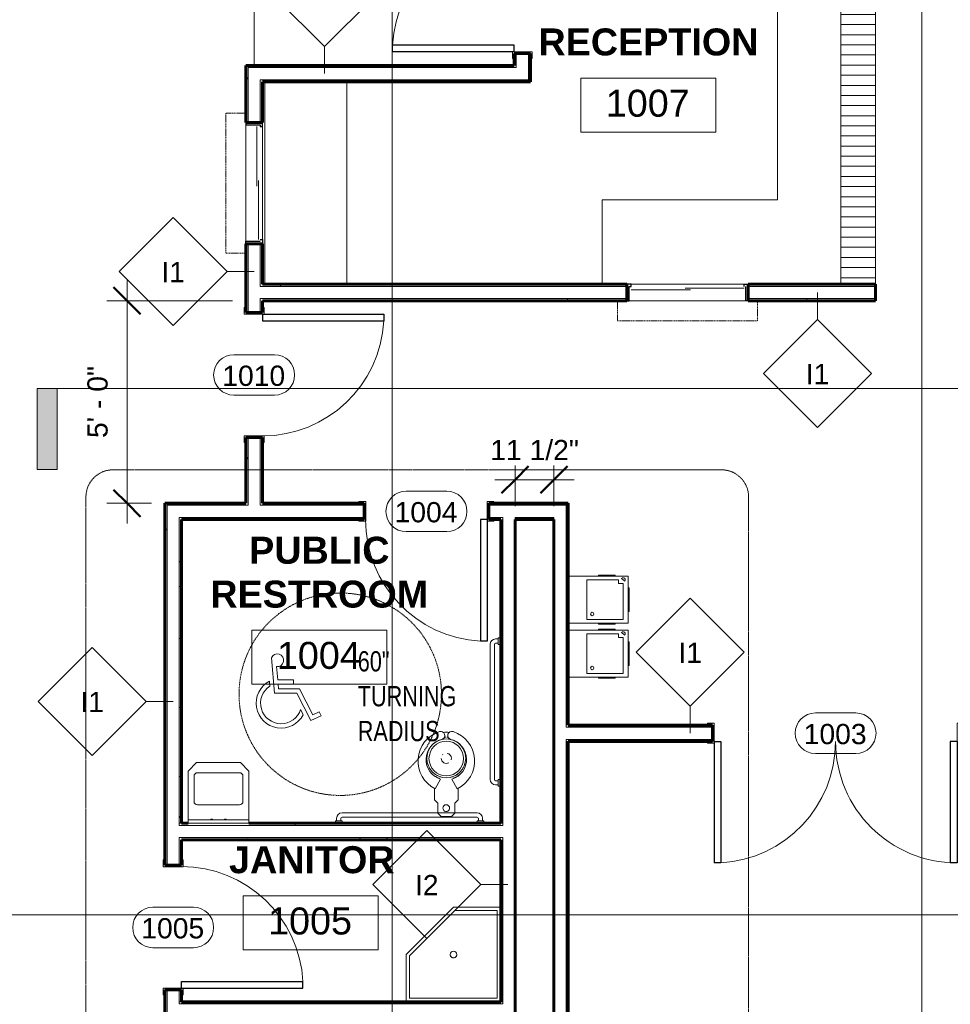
# Model space of a CAD drawing. Header units: inches. Extents: x -1969 to 2015, y -1363 to 1657.
# Tile 24 of 32: x 383 to 659, y -185 to 107. Entities that reach past the tile are written whole.
import ezdxf

# ---------------------------------------------------------------- set-up
doc = ezdxf.new("R2010")
doc.units = ezdxf.units.IN
doc.header["$MEASUREMENT"] = 0
doc.linetypes.add('Dash', pattern=[0.25, 0.125, -0.125])
doc.linetypes.add('Dash Dot 3_16_', pattern=[0.3125, 0.1875, -0.0625, 0, -0.0625])
for name, color, linetype, lineweight in [('A-ANNO-DIMS', 211, 'Continuous', 9), ('A-ANNO-DIMS-64', 211, 'Continuous', 9), ('A-ANNO-NOTE', 131, 'Continuous', 9), ('A-ANNO-SYMB', 150, 'Continuous', 9), ('A-AREA', 32, 'Continuous', 9), ('A-AREA-IDEN', 2, 'Continuous', 9), ('A-DETL-GENF', 92, 'Continuous', 9), ('A-DETL-GENF-HDLN', 1, 'Dash', 9), ('A-DOOR', 31, 'Continuous', 18), ('A-DOOR-IDEN', 31, 'Continuous', 9), ('A-GLAZ', 151, 'Continuous', 18), ('A-GLAZ-HDLN', 1, 'Dash', 18), ('A-WALL', 113, 'Continuous', 18), ('A-WALL-IDEN', 211, 'Continuous', 9), ('A-WALL-PATT', 111, 'Continuous', 60), ('G-ANNO-SYMB', 111, 'Continuous', 9), ('I-WALL', 2, 'Continuous', 18), ('P-SANR-FIXT', 6, 'Continuous', 9), ('Q-CASE', 31, 'Continuous', 9), ('Q-SPCQ', 91, 'Continuous', 9)]:
    doc.layers.add(name, color=color, linetype=linetype, lineweight=lineweight)
doc.styles.add('Arial', font='arial.ttf', dxfattribs={"height": 6})
doc.styles.add('Arial_1', font='arial.ttf', dxfattribs={"height": 8})
doc.styles.add('Arial_B', font='arialbd.ttf', dxfattribs={"height": 8})
doc.styles.add('Century Gothic', font='GOTHIC.TTF', dxfattribs={"width": 0.8, "height": 6})
doc.dimstyles.new('Linear_-_3_32__Arial', dxfattribs={"dimscale": 12, "dimtxt": 6.121556, "dimasz": 0.666667, "dimexe": 0.5, "dimexo": 0.333333, "dimgap": 0.333333, "dimtad": 1, "dimdec": 3, "dimrnd": 0.125, "dimzin": 3, "dimdsep": 46, "dimlunit": 4, "dimtxsty": 'Arial', "dimblk1": 'OBLIQUE', "dimblk2": 'OBLIQUE', "dimsah": 1, "dimcen": 0.09, "dimdle": 0.5, "dimazin": 0, "dimtfac": 1, "dimtdec": 4, "dimtix": 1, "dimtmove": 0, "dimatfit": 3, "dimfxl": 1, "dimtvp": 1, "dimtfill": 1, "dimfrac": 2, "dimtolj": 1, "dimtzin": 0, "dimarcsym": 2})
pattern_1 = [(0, (0, 0), (20.48, 5.12), [0.845, -14.515, 0.845, -14.515, -81.92]), (0, (0, 0), (20.48, 5.12), [-30.72, 0.845, -29.875, 0.845, -14.515, -35.84]), (0, (0, 0), (20.48, 5.12), [-76.8, 0.845, -9.395, 0.845, -24.755]), (120, (7.68, 2.56), (-14.67405, 15.1762), [0.845, -14.515, 0.845, -14.515, -81.92]), (120, (7.68, 2.56), (-14.67405, 15.1762), [-30.72, 0.845, -29.875, 0.845, -14.515, -35.84]), (120, (7.68, 2.56), (-14.67405, 15.1762), [-76.8, 0.845, -9.395, 0.845, -24.755]), (240, (10.24, 12.8), (-5.80595, -20.2962), [0.845, -14.515, 0.845, -14.515, -81.92]), (240, (10.24, 12.8), (-5.80595, -20.2962), [-30.72, 0.845, -29.875, 0.845, -14.515, -35.84]), (240, (10.24, 12.8), (-5.80595, -20.2962), [-76.8, 0.845, -9.395, 0.845, -24.755])]

# ---------------------------------------------------------------- blocks, each defined once
blk = doc.blocks.new('Single-Flush-w-Metal-Frame - 36_ x 84_-223247-GROUND FLOOR')
at = {"layer": 'A-DOOR'}
for p, q in [((-20, 2.94), (-18, 2.94)), ((-20, 2.44), (-20, 2.94)), ((-18, 2.94), (-18, -2.94)), ((18, -2.94), (18, 2.94)), ((18, 2.94), (20, 2.94)), ((20, 2.94), (20, 2.44)), ((-18.5, 2.44), (-20, 2.44)), ((-18.5, -2.44), (-18.5, 2.44)), ((18.5, 2.44), (18.5, -2.44)), ((20, 2.44), (18.5, 2.44)), ((-20, -2.44), (-18.5, -2.44)), ((-20, -2.94), (-20, -2.44)), ((18.5, -2.44), (20, -2.44)), ((20, -2.44), (20, -2.94)), ((-18, -2.94), (-20, -2.94)), ((20, -2.94), (18, -2.94))]:
    blk.add_line(p, q, dxfattribs=at)
at = {"layer": 'A-DOOR', "lineweight": 30}
for p, q in [((16, -2.44), (16, -38.45)), ((18, -2.44), (16, -2.44)), ((18, -2.44), (18, -38.45)), ((18, -38.45), (16, -38.45))]:
    blk.add_line(p, q, dxfattribs=at)
at = {"layer": 'A-DOOR', "lineweight": 9}
blk.add_arc((18, -2.44), 36.07, 180, 266.8211, dxfattribs=at)
blk = doc.blocks.new('Single-Flush-w-Metal-Frame - 36_ x 84_-V1-GROUND FLOOR')
at = {"layer": 'A-DOOR', "lineweight": 30}
for p, q in [((16, 2.44), (16, 38.45)), ((18, 38.45), (16, 38.45)), ((18, 2.44), (18, 38.45)), ((18, 2.44), (16, 2.44))]:
    blk.add_line(p, q, dxfattribs=at)
at = {"layer": 'A-DOOR'}
for p, q in [((-18, 2.94), (-20, 2.94)), ((-20, 2.94), (-20, 2.44)), ((-18, -2.94), (-18, 2.94)), ((20, 2.94), (18, 2.94)), ((18, 2.94), (18, -2.94)), ((20, 2.44), (20, 2.94)), ((-20, 2.44), (-18.5, 2.44)), ((-18.5, 2.44), (-18.5, -2.44)), ((18.5, -2.44), (18.5, 2.44)), ((18.5, 2.44), (20, 2.44)), ((-18.5, -2.44), (-20, -2.44)), ((-20, -2.44), (-20, -2.94)), ((20, -2.44), (18.5, -2.44)), ((20, -2.94), (20, -2.44)), ((-20, -2.94), (-18, -2.94)), ((18, -2.94), (20, -2.94))]:
    blk.add_line(p, q, dxfattribs=at)
at = {"layer": 'A-DOOR', "lineweight": 9}
blk.add_arc((18, 2.44), 36.07, 93.1789, 180, dxfattribs=at)
blk = doc.blocks.new('Double-Glass-w-Panels-w-Metal-Frame - 72_ x 84_-223745-GROUND FLOOR')
at = {"layer": 'A-DOOR', "lineweight": 30}
for p, q in [((-36, 38.45), (-34, 38.45)), ((-36, 2.44), (-36, 38.44)), ((-34, 2.44), (-34, 38.38)), ((34, 38.38), (36, 38.38)), ((34, 2.44), (34, 38.38)), ((36, 2.44), (36, 38.44)), ((-36, 2.44), (-34, 2.44)), ((36, 2.44), (34, 2.44))]:
    blk.add_line(p, q, dxfattribs=at)
at = {"layer": 'A-DOOR'}
for p, q in [((-36, 2.94), (-38, 2.94)), ((-38, 2.94), (-38, 2.44)), ((-36, -2.94), (-36, 2.94)), ((38, 2.94), (36, 2.94)), ((36, 2.94), (36, -2.94)), ((38, 2.44), (38, 2.94)), ((-38, 2.44), (-36.5, 2.44)), ((-36.5, 2.44), (-36.5, -2.44)), ((36.5, -2.44), (36.5, 2.44)), ((36.5, 2.44), (38, 2.44)), ((-36.5, -2.44), (-38, -2.44)), ((-38, -2.44), (-38, -2.94)), ((38, -2.44), (36.5, -2.44)), ((38, -2.94), (38, -2.44)), ((-38, -2.94), (-36, -2.94)), ((36, -2.94), (38, -2.94))]:
    blk.add_line(p, q, dxfattribs=at)
at = {"layer": 'A-DOOR', "lineweight": 9}
for centre, start, end in [((-36, 2.44), 0, 90), ((36, 2.44), 93.1847, 180)]:
    blk.add_arc(centre, 36, start, end, dxfattribs=at)
blk = doc.blocks.new('Single-Flush-w-Metal-Frame - 36_ x 84_-597284-GROUND FLOOR')
at = {"layer": 'A-DOOR'}
for p, q in [((-20, 2.94), (-18, 2.94)), ((-20, 2.44), (-20, 2.94)), ((-18, 2.94), (-18, -2.94)), ((18, -2.94), (18, 2.94)), ((18, 2.94), (20, 2.94)), ((20, 2.94), (20, 2.44)), ((-18.5, 2.44), (-20, 2.44)), ((-18.5, -2.44), (-18.5, 2.44)), ((18.5, 2.44), (18.5, -2.44)), ((20, 2.44), (18.5, 2.44)), ((-20, -2.44), (-18.5, -2.44)), ((-20, -2.94), (-20, -2.44)), ((18.5, -2.44), (20, -2.44)), ((20, -2.44), (20, -2.94)), ((-18, -2.94), (-20, -2.94)), ((20, -2.94), (18, -2.94))]:
    blk.add_line(p, q, dxfattribs=at)
at = {"layer": 'A-DOOR', "lineweight": 30}
for p, q in [((16, -2.44), (16, -38.45)), ((18, -2.44), (16, -2.44)), ((18, -2.44), (18, -38.45)), ((18, -38.45), (16, -38.45))]:
    blk.add_line(p, q, dxfattribs=at)
at = {"layer": 'A-DOOR', "lineweight": 9}
blk.add_arc((18, -2.44), 36.07, 180, 266.8211, dxfattribs=at)
blk = doc.blocks.new('Reception Slider with Trim - 36_ x 48_-235576-GROUND FLOOR')
at = {"layer": 'A-GLAZ', "lineweight": 30}
for p, q in [((-18, 2.4375), (-17.25, 2.4375)), ((-17.25, 2.4375), (-17.25, -1.8125)), ((17.25, 2.4375), (17.25, -1.8125)), ((18, 2.4375), (17.25, 2.4375)), ((18, -2.4375), (18, 2.4375)), ((-16.75, -2.4375), (-18, -2.4375)), ((-16.75, -1.8125), (-16.75, -2.4375)), ((16.75, -1.8125), (16.75, -2.4375)), ((17.25, -1.8125), (16.75, -1.8125)), ((16.75, -2.4375), (18, -2.4375))]:
    blk.add_line(p, q, dxfattribs=at)
at = {"layer": 'A-GLAZ'}
for p, q in [((-16.75, -1.3125), (0.75, -1.3125)), ((-0.875, -0.8125), (16.75, -0.8125))]:
    blk.add_line(p, q, dxfattribs=at)
at = {"layer": 'A-GLAZ-HDLN'}
for p, q in [((20.75, 8.4375), (-20.75, 8.4375)), ((-20.75, 8.4375), (-20.75, 2.4375)), ((20.75, 2.4375), (20.75, 8.4375))]:
    blk.add_line(p, q, dxfattribs=at)
blk = doc.blocks.new('Toilet_Access_Grab_Bars - Toilet_Access_Grab_Bars-289023-GROUND FLOOR')
at = {"layer": 'Q-SPCQ'}
for p, q in [((-3.1, 12.98), (-3.1, 53.02)), ((-1.85, 12.98), (-1.85, 53.02)), ((-1.5, 54.63), (-0.75, 54.63)), ((-1.5, 53.38), (-0.75, 53.38)), ((-0.75, 52.99), (-0.75, 55)), ((-0.75, 55), (0, 55)), ((0, 52.99), (-0.75, 52.99)), ((-0.75, 12.62), (-1.5, 12.62)), ((0, 13), (-0.75, 13)), ((-0.75, 13), (-0.75, 11)), ((-0.75, 11.37), (-1.5, 11.37)), ((-0.75, 11), (0, 11)), ((-47.02, 3.1), (-6.98, 3.1)), ((-47, 0.75), (-49, 0.75)), ((-49, 0.75), (-49, 0)), ((-48.63, 0.75), (-48.63, 1.5)), ((-47.38, 0.75), (-47.38, 1.5)), ((-47.02, 1.85), (-6.98, 1.85)), ((-47, 0), (-47, 0.75)), ((-7.01, 0), (-7.01, 0.75)), ((-7.01, 0.75), (-5, 0.75)), ((-6.62, 1.5), (-6.62, 0.75)), ((-5.37, 1.5), (-5.37, 0.75)), ((-5, 0.75), (-5, 0))]:
    blk.add_line(p, q, dxfattribs=at)
for centre, radius, start, end in [((-1.5, 53.02), 1.6, 90, 180), ((-1.5, 53.02), 0.354, 90, 180), ((-1.5, 12.98), 1.6, 180, 270), ((-1.5, 12.98), 0.354, 180, 270), ((-47.02, 1.5), 1.6, 90, 180), ((-6.98, 1.5), 1.6, 0, 90), ((-47.02, 1.5), 0.354, 90, 180), ((-6.98, 1.5), 0.354, 0, 90)]:
    blk.add_arc(centre, radius, start, end, dxfattribs=at)
blk = doc.blocks.new('Counter Top - 24_ Depth-322324-GROUND FLOOR')
at = {"layer": 'Q-CASE'}
for p, q in [((12.74, -0.75), (-47.26, -0.75)), ((-47.26, -25), (12.74, -25))]:
    blk.add_line(p, q, dxfattribs=at)
blk = doc.blocks.new('Sink - Mop - 28_x28_-309236-GROUND FLOOR')
at = {"layer": 'P-SANR-FIXT'}
for p, q in [((28, -14), (28, 0)), ((1, -1), (27, -1)), ((1, -27), (1, -1)), ((27, -1), (27, -13.59)), ((27, -13.59), (13.59, -27)), ((14, -28), (28, -14)), ((0, -28), (14, -28)), ((13.59, -27), (1, -27))]:
    blk.add_line(p, q, dxfattribs=at)
for start, end in [(360, 180), (0, 180), (180, 360), (180, 360)]:
    blk.add_arc((14, -14), 1, start, end, dxfattribs=at)
blk = doc.blocks.new('Drinking Fountain - Handicap - Standard-240361-GROUND FLOOR')
at = {"layer": 'P-SANR-FIXT'}
for p, q in [((545.66, -57.63), (545.54, -57.63)), ((545.66, -57.63), (545.66, -73)), ((563.29, -58.31), (545.66, -58.31)), ((559.51, -58.03), (554.48, -58.03)), ((554.48, -58.03), (554.48, -58.31)), ((559.51, -58.31), (559.51, -58.03)), ((563.29, -72.31), (563.29, -58.31)), ((551.04, -71.19), (551.04, -59.44)), ((551.04, -59.44), (560.41, -59.44)), ((560.41, -59.44), (560.41, -60.56)), ((560.41, -60.56), (561.85, -60.56)), ((561.36, -59.05), (562.34, -59.82)), ((561.85, -60.56), (561.85, -71.19)), ((563.66, -61.81), (563.29, -61.81)), ((563.66, -68.81), (563.66, -61.81)), ((563.29, -68.81), (563.66, -68.81)), ((545.66, -72.31), (563.29, -72.31)), ((561.85, -71.19), (551.04, -71.19)), ((554.48, -72.31), (554.48, -72.59)), ((554.48, -72.59), (559.51, -72.59)), ((559.51, -72.59), (559.51, -72.31)), ((545.54, -73), (545.66, -73))]:
    blk.add_line(p, q, dxfattribs=at)
for centre, radius, start, end in [((561.85, -59.44), 0.625, 321.953, 141.953), ((552.66, -69.56), 0.5, 90, 270), ((552.66, -69.56), 0.5, 90, 270), ((552.66, -69.56), 0.5, 270, 90), ((552.66, -69.56), 0.5, 270, 90)]:
    blk.add_arc(centre, radius, start, end, dxfattribs=at)
blk = doc.blocks.new('Lavatory_Commercial-Willoughby-ES-1015-HC - Lavatory_Commercial-Willoughby-ES-1015-HC-V15-GROUND FLOOR')
at = {"layer": 'P-SANR-FIXT'}
for p, q in [((435.41, -113.59), (432.91, -116.09)), ((448.41, -113.59), (435.41, -113.59)), ((450.91, -116.09), (448.41, -113.59)), ((432.91, -116.09), (432.91, -130.59)), ((435.66, -116.59), (448.16, -116.59)), ((450.91, -130.59), (450.91, -116.09)), ((434.66, -125.09), (434.66, -117.59)), ((449.16, -117.59), (449.16, -125.09)), ((448.16, -126.09), (435.66, -126.09)), ((432.91, -131.59), (432.91, -130.59)), ((450.91, -130.59), (432.91, -130.59)), ((439.66, -130.35), (439.66, -130.59)), ((439.67, -130.35), (439.66, -130.35)), ((439.66, -130.35), (440.16, -130.35)), ((440.16, -130.35), (440.15, -130.35)), ((440.16, -130.59), (440.16, -130.35)), ((443.66, -130.35), (443.66, -130.59)), ((443.67, -130.35), (443.66, -130.35)), ((443.66, -130.35), (444.16, -130.35)), ((444.16, -130.35), (444.15, -130.35)), ((444.16, -130.59), (444.16, -130.35)), ((450.91, -130.59), (450.91, -131.59)), ((450.91, -131.59), (432.91, -131.59))]:
    blk.add_line(p, q, dxfattribs=at)
for centre, start, end in [((435.66, -117.59), 90, 180), ((448.16, -117.59), 0, 90), ((435.66, -125.09), 180, 270), ((448.16, -125.09), 270, 0)]:
    blk.add_arc(centre, 1, start, end, dxfattribs=at)
blk = doc.blocks.new('Toilet - Flush Valve - Non-Hosted - Public - Flushing Greater than 1_6 gpf-497123-GROUND FLOOR')
at = {"layer": 'P-SANR-FIXT'}
for p, q in [((-1.5, 0), (-2.5, -1)), ((-2.5, -1), (-2.5, -4)), ((1.5, 0), (-1.5, 0)), ((2.5, -1), (1.5, 0)), ((2.5, -4), (2.5, -1)), ((-2.5, -4), (-3.5, -5)), ((-3.5, -5), (-3.5, -8.38)), ((3.5, -5), (2.5, -4)), ((3.5, -8.38), (3.5, -5)), ((-1.69, -11.06), (-3.25, -8.22)), ((3.25, -8.22), (1.69, -11.06))]:
    blk.add_line(p, q, dxfattribs=at)
at = {"layer": 'P-SANR-FIXT', "flags": 128}
for points in [[(-4.38, -12.79), (-4.22, -12.64), (-4.03, -12.48), (-3.84, -12.32), (-3.64, -12.17), (-3.43, -12.03), (-3.22, -11.89), (-3.01, -11.77), (-2.78, -11.65), (-2.56, -11.55), (-2.33, -11.45), (-2.09, -11.36), (-2, -11.33)], [(2, -11.33), (2.24, -11.41), (2.47, -11.51), (2.69, -11.61), (2.92, -11.72), (3.14, -11.84), (3.35, -11.97), (3.56, -12.11), (3.76, -12.26), (3.96, -12.41), (4.15, -12.57), (4.33, -12.74), (4.38, -12.8)], [(-0.2, -23.5), (-0.25, -23.5), (-0.5, -23.48), (-0.56, -23.47)], [(0.56, -23.47), (0.35, -23.49), (0.1, -23.5)]]:
    blk.add_lwpolyline(points, dxfattribs=at)
at = {"layer": 'P-SANR-FIXT'}
for centre, radius, start, end in [((0, -2.5), 1, 360, 180), ((0, -2.5), 1, 180, 360), ((0.74, -16.45), 9.14, 115.8609, 252.5741), ((-0.74, -16.45), 9.14, 287.4259, 64.1391), ((0.1, -16.91), 6.11, 106.9633, 257.0367), ((0, -17.25), 5.75, 0, 180), ((0, -17.25), 5.75, 104.0429, 108.5788), ((-0.1, -16.91), 6.11, 282.9633, 73.0367), ((0, -17.25), 5.75, 71.4212, 75.9571), ((0, -17.19), 5.13, 90, 270), ((0, -17.25), 5.75, 146.5915, 151.9011), ((0, -17.25), 5.75, 132.2685, 137.754), ((0, -17.25), 5.75, 118.1189, 123.4335), ((0, -17.19), 5.12, 270, 90), ((0, -17.25), 5.75, 56.5665, 61.8811), ((0, -17.25), 5.75, 42.246, 47.7315), ((0, -17.25), 5.75, 28.0989, 33.4085), ((0, -17.25), 5.75, 180, 238.3584), ((0, -17.25), 5.75, 161.4419, 165.9707), ((0, -17.25), 1.5, 161.9618, 180), ((0, -17.25), 1.5, 180, 261.2414), ((0, -17.25), 1.5, 360, 120), ((0, -17.25), 5.75, 301.6416, 0), ((0, -17.25), 5.75, 14.0293, 18.5581), ((0, -17.25), 1.5, 313.0797, 317.9091), ((0, -17.25), 5.75, 240.6149, 251.1591), ((-1.64, -24.02), 1.21, 252.5741, 72.5741), ((0, -17.25), 5.75, 255.8551, 284.1449), ((1.64, -24.02), 1.21, 107.4259, 287.4259), ((0, -17.25), 5.75, 288.8409, 299.3851), ((0, -17.25), 7.75, 263.5978, 276.4022)]:
    blk.add_arc(centre, radius, start, end, dxfattribs=at)
blk = doc.blocks.new('Reception Counter - 24_ Depth-563696-GROUND FLOOR')
at = {"layer": 'Q-CASE'}
h = blk.add_hatch(dxfattribs=at)
h.set_pattern_fill('FP_14', color=256, style=0, pattern_type=2)
h.set_pattern_definition([(0, (-47.262, -69.125), (0, 3), [])])
h.paths.add_polyline_path([(-51.26, 0), (-51.26, -138.25), (-41.01, -138.25), (-41.01, 0)])
for p, q in [((-51.26, -138.25), (-51.26, 0)), ((-41.01, -146.25), (-41.01, 0)), ((-41.01, -138.25), (-41.01, 0)), ((29.74, -25), (29.74, 0)), ((-22.26, -170.25), (-22.26, -25)), ((-22.26, -25), (29.74, -25)), ((-51.26, -138.25), (-51.26, -170.25)), ((-41.01, -138.25), (-51.26, -138.25)), ((-22.26, -146.25), (-51.26, -146.25)), ((-51.26, -170.25), (-22.26, -170.25))]:
    blk.add_line(p, q, dxfattribs=at)
blk = doc.blocks.new('ADA Turning Radius - 2_-6_ x 4_-0_-533938-GROUND FLOOR')
at = {"layer": 'A-DETL-GENF'}
for p, q in [((-20.4, 10.82), (-19.49, 0.3)), ((-18.51, 4.24), (-18.85, 8.19)), ((-20.99, 3.87), (-20.86, 2.42)), ((-13.82, 4.24), (-18.51, 4.24)), ((-18.28, 1.61), (-18.4, 2.93)), ((-18.4, 2.93), (-13.82, 2.93)), ((-13.82, 2.93), (-13.82, 4.24)), ((-19.49, 0.3), (-12.87, 0.3)), ((-12.06, 1.61), (-18.28, 1.61)), ((-12.87, 0.3), (-8.76, -7.79)), ((-8.15, -6.08), (-12.06, 1.61)), ((-11.75, -4.53), (-10.96, -6.06)), ((-6.22, -5.22), (-8.15, -6.08)), ((-5.68, -6.42), (-6.22, -5.22)), ((-8.76, -7.79), (-5.68, -6.42))]:
    blk.add_line(p, q, dxfattribs=at)
for centre, radius, start, end in [((-18.67, 10.07), 1.89, 264.3974, 156.5932), ((-17.53, -2.67), 7.39, 117.8826, 332.6359), ((-17.53, -2.67), 6.08, 123.2395, 342.159)]:
    blk.add_arc(centre, radius, start, end, dxfattribs=at)
at = {"layer": 'A-DETL-GENF-HDLN'}
blk.add_circle((0, 0), 30, dxfattribs=at)
blk = doc.blocks.new('Room Tag - Room Tag-84095-GROUND FLOOR')
at = {"layer": 'A-AREA-IDEN'}
for p, q in [((-0.3125, -0.0625), (-0.3125, -0.3125)), ((-0.3125, -0.0625), (0.3125, -0.0625)), ((0.3125, -0.0625), (0.3125, -0.3125)), ((-0.3125, -0.3125), (0.3125, -0.3125))]:
    blk.add_line(p, q, dxfattribs=at)
blk = doc.blocks.new('DIMBLOCK11-GROUND FLOOR')
at = {"layer": 'A-ANNO-DIMS-64'}
for p, q in [((414.83, 29.29), (414.83, -42.71)), ((446.04, 23.29), (408.83, 23.29)), ((414.83, 23.29), (446.04, 23.29)), ((422.04, -36.71), (408.83, -36.71)), ((414.83, -36.71), (422.04, -36.71))]:
    blk.add_line(p, q, dxfattribs=at)
at = {"layer": 'A-ANNO-DIMS-64', "lineweight": 50}
for p, q in [((414.83, 23.29), (410.83, 27.29)), ((414.83, 23.29), (418.83, 19.29)), ((414.83, -36.71), (410.83, -32.71)), ((414.83, -36.71), (418.83, -40.71))]:
    blk.add_line(p, q, dxfattribs=at)
at = {"layer": 'A-ANNO-DIMS-64', "color": 0, "insert": (403.04, -17.4), "char_height": 6, "width": 25.654, "attachment_point": 1, "rotation": 90, "line_spacing_factor": 0.941778, "style": 'Arial', "bg_fill": 3, "box_fill_scale": 1.25, "bg_fill_color": 256, "bg_fill_true_color": 13158600, "bg_fill_transparency": 0}
blk.add_mtext('5\' - 0"', dxfattribs=at)
blk = doc.blocks.new('_Oblique')
at = {"color": 0, "linetype": 'ByBlock', "lineweight": -2}
blk.add_line((-0.5, -0.5), (0.5, 0.5), dxfattribs=at)
blk = doc.blocks.new('Section - 3_32_ x 3_8_-54337-GROUND FLOOR')
at = {"layer": 'G-ANNO-SYMB'}
blk.add_hatch(color=256, dxfattribs=at).paths.add_polyline_path([(0, 0.375), (0, 0), (-0.09375, 0), (-0.09375, 0.375)])
for p, q in [((0, 0.375), (-0.09375, 0.375)), ((-0.09375, 0.375), (-0.09375, 0)), ((0, 0), (0, 0.375)), ((-0.09375, 0), (0, 0))]:
    blk.add_line(p, q, dxfattribs=at)
blk = doc.blocks.new('Door Tag - Door Tag-41184-GROUND FLOOR')
at = {"layer": 'A-DOOR-IDEN'}
for p, q in [((-0.09375, 0.09375), (0.09375, 0.09375)), ((-0.09375, -0.09375), (0.09375, -0.09375))]:
    blk.add_line(p, q, dxfattribs=at)
for centre, start, end in [((-0.09375, 0), 90, 270), ((0.09375, 0), 270, 90)]:
    blk.add_arc(centre, 0.09375, start, end, dxfattribs=at)
blk = doc.blocks.new('DIMBLOCK27-GROUND FLOOR')
at = {"layer": 'A-ANNO-DIMS-64'}
for p, q in [((529.79, -37.59), (529.79, -23.75)), ((541.29, -37.59), (541.29, -23.75)), ((523.79, -29.75), (547.29, -29.75)), ((529.79, -29.75), (529.79, -37.59)), ((541.29, -29.75), (541.29, -37.59))]:
    blk.add_line(p, q, dxfattribs=at)
at = {"layer": 'A-ANNO-DIMS-64', "lineweight": 50}
for p, q in [((529.79, -29.75), (533.79, -25.75)), ((541.29, -29.75), (545.29, -25.75)), ((529.79, -29.75), (525.79, -33.75)), ((541.29, -29.75), (537.29, -33.75))]:
    blk.add_line(p, q, dxfattribs=at)
at = {"layer": 'A-ANNO-DIMS-64', "color": 0, "insert": (522.45, -17.96), "char_height": 6, "width": 31.4177, "attachment_point": 1, "line_spacing_factor": 0.941778, "style": 'Arial', "bg_fill": 3, "box_fill_scale": 1.25, "bg_fill_color": 256, "bg_fill_true_color": 13158600, "bg_fill_transparency": 0}
blk.add_mtext('11 1/2"', dxfattribs=at)
blk = doc.blocks.new('Wall Tag - 1_2_-62628-GROUND FLOOR')
at = {"layer": 'A-WALL-IDEN'}
for p, q in [((-0.25, 0), (0, 0.25)), ((0, 0.25), (0.25, 0)), ((-0.25, 0), (0, -0.25)), ((0, -0.25), (0.25, 0))]:
    blk.add_line(p, q, dxfattribs=at)

msp = doc.modelspace()

# ---------------------------------------------------------------- hatches: boundary and pattern name
at = {"layer": 'A-WALL-PATT', "lineweight": 9}
h = msp.add_hatch(dxfattribs=at)
h.set_pattern_fill('FP_1', color=256, style=0, pattern_type=2)
h.set_pattern_definition(pattern_1)
h.paths.add_polyline_path([(450.6626, 92.4142), (530.1626, 92.4142), (530.1626, 93.0392), (450.0376, 93.0392), (450.0376, 92.4142)])
h = msp.add_hatch(dxfattribs=at)
h.set_pattern_fill('FP_1', color=256, style=0, pattern_type=2)
h.set_pattern_definition(pattern_1)
h.paths.add_polyline_path([(450.6626, 23.9142), (450.6626, 40.1642), (450.0376, 40.1642), (450.0376, 23.9142)])
h.paths.add_polyline_path([(450.0376, 76.1642), (450.6626, 76.1642), (450.6626, 92.4142), (450.0376, 92.4142), (450.0376, 88.1642)])
h = msp.add_hatch(dxfattribs=at)
h.set_pattern_fill('FP_1', color=256, style=0, pattern_type=2)
h.set_pattern_definition(pattern_1)
h.paths.add_polyline_path([(454.9126, 28.1642), (454.9126, 40.1642), (454.2876, 40.1642), (454.2876, 28.1642)])
h.paths.add_polyline_path([(454.2876, 76.1642), (454.9126, 76.1642), (454.9126, 88.1642), (454.2876, 88.1642)])
h = msp.add_hatch(dxfattribs=at)
h.set_pattern_fill('FP_1', color=256, style=0, pattern_type=2)
h.set_pattern_definition(pattern_1)
h.paths.add_polyline_path([(598.9126, 27.5392), (636.609, 27.5392), (636.609, 28.1642), (598.9126, 28.1642)])
h.paths.add_polyline_path([(562.9126, 27.5392), (562.9126, 28.1642), (454.2876, 28.1642), (454.2876, 27.5392), (502.6778, 27.5392)])
h = msp.add_hatch(dxfattribs=at)
h.set_pattern_fill('FP_1', color=256, style=0, pattern_type=2)
h.set_pattern_definition(pattern_1)
h.paths.add_polyline_path([(450.0376, -36.7108), (450.6626, -36.7108), (450.6626, -17.2108), (450.0376, -17.2108)])
h.paths.add_polyline_path([(450.0376, 19.7892), (450.6626, 19.7892), (450.6626, 23.9142), (450.0376, 23.9142), (450.0376, 23.2892)])
h = msp.add_hatch(dxfattribs=at)
h.set_pattern_fill('FP_1', color=256, style=0, pattern_type=2)
h.set_pattern_definition(pattern_1)
h.paths.add_polyline_path([(454.9126, 23.2892), (562.9126, 23.2892), (562.9126, 23.9142), (454.2876, 23.9142), (454.2876, 23.2892)])
h.paths.add_polyline_path([(636.609, 23.2892), (636.609, 23.9142), (598.9126, 23.9142), (598.9126, 23.2892)])
h = msp.add_hatch(dxfattribs=at)
h.set_pattern_fill('FP_1', color=256, style=0, pattern_type=2)
h.set_pattern_definition(pattern_1)
h.paths.add_polyline_path([(426.0376, -37.3358), (450.6626, -37.3358), (450.6626, -36.7108), (426.0376, -36.7108)])
h.paths.add_polyline_path([(485.0376, -37.3358), (485.0376, -36.7108), (454.2876, -36.7108), (454.2876, -37.3358)])
h.paths.add_polyline_path([(536.9153, -37.3358), (544.9126, -37.3358), (544.9126, -36.7108), (522.0376, -36.7108), (522.0376, -37.3358)])
h = msp.add_hatch(dxfattribs=at)
h.set_pattern_fill('FP_1', color=256, style=0, pattern_type=2)
h.set_pattern_definition(pattern_1)
h.paths.add_polyline_path([(426.6626, -279.9608), (426.6626, -275.8358), (426.0376, -275.8358), (426.0376, -279.9608)])
h.paths.add_polyline_path([(426.6626, -238.8358), (426.6626, -180.9608), (426.0376, -180.9608), (426.0376, -238.8358)])
h.paths.add_polyline_path([(426.6626, -143.9608), (426.6626, -37.3358), (426.0376, -37.3358), (426.0376, -143.9608)])
h = msp.add_hatch(dxfattribs=at)
h.set_pattern_fill('FP_1', color=256, style=0, pattern_type=2)
h.set_pattern_definition(pattern_1)
h.paths.add_polyline_path([(544.9126, -295.3358), (545.5376, -295.3358), (545.5376, -107.3358), (544.9126, -107.3358), (544.9126, -292.3358)])
h.paths.add_polyline_path([(545.5376, -103.0858), (545.5376, -36.7108), (544.9126, -36.7108), (544.9126, -103.0858)])
h = msp.add_hatch(dxfattribs=at)
h.set_pattern_fill('FP_1', color=256, style=0, pattern_type=2)
h.set_pattern_definition(pattern_1)
h.paths.add_polyline_path([(536.9153, -41.5858), (541.2876, -41.5858), (541.2876, -40.9608), (529.7876, -40.9608), (529.7876, -41.5858)])
h.paths.add_polyline_path([(434.2028, -41.5858), (485.0376, -41.5858), (485.0376, -40.9608), (430.2876, -40.9608), (430.2876, -41.5858), (430.9126, -41.5858)])
h.paths.add_polyline_path([(525.5376, -41.5858), (526.1626, -41.5858), (526.1626, -40.9608), (522.0376, -40.9608), (522.0376, -41.5858)])
h = msp.add_hatch(dxfattribs=at)
h.set_pattern_fill('FP_1', color=256, style=0, pattern_type=2)
h.set_pattern_definition(pattern_1)
h.paths.add_polyline_path([(430.2876, -279.3358), (430.9126, -279.3358), (430.9126, -275.8358), (430.2876, -275.8358)])
h.paths.add_polyline_path([(430.9126, -238.8358), (430.9126, -188.7108), (430.2876, -188.7108), (430.2876, -238.8358)])
h.paths.add_polyline_path([(430.9126, -184.4608), (430.9126, -180.9608), (430.2876, -180.9608), (430.2876, -184.4608)])
h.paths.add_polyline_path([(430.9126, -143.9608), (430.9126, -135.8358), (430.2876, -135.8358), (430.2876, -143.9608)])
h.paths.add_polyline_path([(430.2876, -131.5858), (430.9126, -131.5858), (430.9126, -41.5858), (430.2876, -41.5858), (430.2876, -60.4383)])
h = msp.add_hatch(dxfattribs=at)
h.set_pattern_fill('FP_1', color=256, style=0, pattern_type=2)
h.set_pattern_definition(pattern_1)
h.paths.add_polyline_path([(526.1626, -279.3358), (526.1626, -188.7108), (525.5376, -188.7108), (525.5376, -279.3358)])
h.paths.add_polyline_path([(526.1626, -184.4608), (526.1626, -135.8358), (525.5376, -135.8358), (525.5376, -184.4608)])
h.paths.add_polyline_path([(526.1626, -131.5858), (526.1626, -41.5858), (525.5376, -41.5858), (525.5376, -131.5858)])
h = msp.add_hatch(dxfattribs=at)
h.set_pattern_fill('FP_1', color=256, style=0, pattern_type=2)
h.set_pattern_definition(pattern_1)
h.paths.add_polyline_path([(661.2876, -103.0858), (718.8169, -103.0858), (718.8169, -102.4608), (661.2876, -102.4608)])
h.paths.add_polyline_path([(588.2876, -103.0858), (588.2876, -102.4608), (545.5376, -102.4608), (545.5376, -103.0858), (571.1528, -103.0858)])
h = msp.add_hatch(dxfattribs=at)
h.set_pattern_fill('FP_1', color=256, style=0, pattern_type=2)
h.set_pattern_definition(pattern_1)
h.paths.add_polyline_path([(708.1028, -107.3358), (718.8169, -107.3358), (718.8169, -106.7108), (661.2876, -106.7108), (661.2876, -107.3358)])
h.paths.add_polyline_path([(545.5376, -107.3358), (588.2876, -107.3358), (588.2876, -106.7108), (544.9126, -106.7108), (544.9126, -107.3358)])
h = msp.add_hatch(dxfattribs=at)
h.set_pattern_fill('FP_1', color=256, style=0, pattern_type=2)
h.set_pattern_definition(pattern_1)
h.paths.add_polyline_path([(525.5376, -132.2108), (526.1626, -132.2108), (526.1626, -131.5858), (430.2876, -131.5858), (430.2876, -132.2108), (519.7965, -132.2108)])
h = msp.add_hatch(dxfattribs=at)
h.set_pattern_fill('FP_1', color=256, style=0, pattern_type=2)
h.set_pattern_definition(pattern_1)
h.paths.add_polyline_path([(525.5376, -136.4608), (525.5376, -135.8358), (430.9126, -135.8358), (430.9126, -136.4608), (519.7965, -136.4608)])

# ---------------------------------------------------------------- linework, layer by layer
at = {"layer": 'A-ANNO-SYMB', "linetype": 'Dash Dot 3_16_'}
msp.add_line((599.0028, -292.8935), (599.0028, -34.8288), dxfattribs=at)
msp.add_arc((591.0028, -34.8288), 8, 0, 90, dxfattribs=at)
at = {"layer": 'A-AREA'}
msp.add_line((452.4751, 133.0392), (452.4751, 93.0392), dxfattribs=at)
at = {"layer": 'A-WALL'}
for p, q in [((530.1626, 96.5392), (530.1626, 92.4142)), ((533.7876, 96.5392), (533.7876, 88.7892)), ((450.6626, 92.4142), (530.1626, 92.4142)), ((450.6626, 92.4142), (450.6626, 76.1642)), ((454.2876, 88.7892), (454.2876, 76.1642)), ((534.4126, 88.7892), (454.2876, 88.7892)), ((450.6626, 40.1642), (450.6626, 19.7892)), ((454.2876, 40.1642), (454.2876, 27.5392)), ((562.9126, 27.5392), (454.2876, 27.5392)), ((636.609, 27.5392), (598.9126, 27.5392)), ((562.9126, 23.9142), (454.2876, 23.9142)), ((454.2876, 19.7892), (454.2876, 23.9142)), ((636.609, 23.9142), (598.9126, 23.9142)), ((450.6626, -17.2108), (450.6626, -37.3358)), ((454.2876, -17.2108), (454.2876, -37.3358)), ((426.6626, -37.3358), (426.6626, -143.9608)), ((450.6626, -37.3358), (426.6626, -37.3358)), ((485.0376, -37.3358), (454.2876, -37.3358)), ((544.9126, -37.3358), (522.0376, -37.3358)), ((544.9126, -103.0858), (544.9126, -36.7108)), ((430.2876, -40.9608), (430.2876, -132.2108)), ((485.0376, -40.9608), (430.2876, -40.9608)), ((526.1626, -40.9608), (522.0376, -40.9608)), ((526.1626, -40.9608), (526.1626, -132.2108)), ((541.2876, -40.9608), (529.7876, -40.9608)), ((529.7876, -40.9608), (529.7876, -41.5858)), ((541.2876, -40.9608), (541.2876, -41.5858)), ((544.9126, -103.0858), (588.2876, -103.0858)), ((544.9126, -106.7108), (588.2876, -106.7108)), ((544.9126, -295.3358), (544.9126, -106.7108)), ((545.5376, -107.3358), (544.9126, -107.3358)), ((430.2876, -131.5858), (430.9126, -131.5858)), ((526.1626, -132.2108), (430.2876, -132.2108)), ((526.1626, -131.5858), (525.5376, -131.5858)), ((430.2876, -135.8358), (430.2876, -143.9608)), ((526.1626, -135.8358), (430.2876, -135.8358)), ((526.1626, -185.0858), (526.1626, -135.8358)), ((426.6626, -180.9608), (426.6626, -238.8358)), ((430.2876, -185.0858), (430.2876, -180.9608)), ((430.2876, -184.4608), (430.9126, -184.4608)), ((526.1626, -185.0858), (430.2876, -185.0858)), ((526.1626, -184.4608), (525.5376, -184.4608))]:
    msp.add_line(p, q, dxfattribs=at)
at = {"layer": 'A-WALL-IDEN'}
for p, q in [((473.362, 90.6017), (473.362, 98.6017)), ((452.4751, 31.9432), (444.4751, 31.9432)), ((619.4365, 25.7267), (619.4365, 17.7267)), ((428.4751, -95.4678), (420.4751, -95.4678)), ((581.7184, -104.8983), (581.7184, -96.8983)), ((527.6626, -149.7272), (519.6626, -149.7272))]:
    msp.add_line(p, q, dxfattribs=at)
at = {"layer": 'G-ANNO-SYMB'}
for p, q in [((493.3501, -744.1945), (493.3501, 453.1484)), ((650.3466, 347.6699), (650.3466, -767.3678)), ((-923.3546, -158.7257), (964.4889, -158.7257))]:
    msp.add_line(p, q, dxfattribs=at)
at = {"layer": 'I-WALL', "lineweight": 60}
for p, q in [((534.4126, 96.5392), (529.5376, 96.5392)), ((529.5376, 96.5392), (529.5376, 93.0392)), ((534.4126, 88.1642), (534.4126, 96.5392)), ((529.5376, 93.0392), (450.0376, 93.0392)), ((450.0376, 93.0392), (450.0376, 76.1642)), ((454.9126, 88.1642), (534.4126, 88.1642)), ((454.9126, 76.1642), (454.9126, 88.1642)), ((450.0376, 76.1642), (454.9126, 76.1642)), ((454.9126, 40.1642), (450.0376, 40.1642)), ((450.0376, 40.1642), (450.0376, 19.7892)), ((454.9126, 28.1642), (454.9126, 40.1642)), ((562.9126, 28.1642), (454.9126, 28.1642)), ((562.9126, 23.2892), (562.9126, 28.1642)), ((636.609, 28.1642), (598.9126, 28.1642)), ((598.9126, 28.1642), (598.9126, 23.2892)), ((636.609, 23.2892), (636.609, 28.1642)), ((454.9126, 23.2892), (562.9126, 23.2892)), ((454.9126, 19.7892), (454.9126, 23.2892)), ((598.9126, 23.2892), (636.609, 23.2892)), ((450.0376, 19.7892), (454.9126, 19.7892)), ((454.9126, -17.2108), (450.0376, -17.2108)), ((450.0376, -17.2108), (450.0376, -36.7108)), ((454.9126, -36.7108), (454.9126, -17.2108)), ((426.0376, -36.7108), (426.0376, -143.9608)), ((450.0376, -36.7108), (426.0376, -36.7108)), ((485.0376, -36.7108), (454.9126, -36.7108)), ((485.0376, -41.5858), (485.0376, -36.7108)), ((545.5376, -36.7108), (522.0376, -36.7108)), ((522.0376, -36.7108), (522.0376, -41.5858)), ((545.5376, -102.4608), (545.5376, -36.7108)), ((430.9126, -131.5858), (430.9126, -41.5858)), ((430.9126, -41.5858), (485.0376, -41.5858)), ((522.0376, -41.5858), (525.5376, -41.5858)), ((525.5376, -41.5858), (525.5376, -131.5858)), ((529.7876, -41.5858), (541.2876, -41.5858)), ((529.7876, -279.3358), (529.7876, -41.5858)), ((541.2876, -41.5858), (541.2876, -279.3358)), ((588.2876, -102.4608), (545.5376, -102.4608)), ((588.2876, -107.3358), (588.2876, -102.4608)), ((545.5376, -107.3358), (588.2876, -107.3358)), ((545.5376, -279.3358), (545.5376, -107.3358)), ((432.9126, -131.5858), (430.9126, -131.5858)), ((525.5376, -131.5858), (450.9126, -131.5858)), ((430.9126, -143.9608), (430.9126, -136.4608)), ((430.9126, -136.4608), (525.5376, -136.4608)), ((525.5376, -136.4608), (525.5376, -184.4608)), ((426.0376, -143.9608), (430.9126, -143.9608)), ((430.9126, -180.9608), (426.0376, -180.9608)), ((426.0376, -180.9608), (426.0376, -238.8358)), ((430.9126, -184.4608), (430.9126, -180.9608)), ((525.5376, -184.4608), (430.9126, -184.4608))]:
    msp.add_line(p, q, dxfattribs=at)
at = {"layer": 'I-WALL'}
for p, q in [((450.0376, 40.1642), (450.0376, 76.1642)), ((454.9126, 76.1642), (454.9126, 40.1642)), ((562.9126, 28.1642), (598.9126, 28.1642)), ((598.9126, 23.2892), (562.9126, 23.2892))]:
    msp.add_line(p, q, dxfattribs=at)

# ---------------------------------------------------------------- block references
at = {"layer": 'A-AREA-IDEN', "xscale": 63.99999999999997, "yscale": 63.99999999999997, "zscale": 63.99999999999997}
for p in [(569.2991, 93.2754), (471.8176, -70.3751), (469.209, -149.0909)]:
    msp.add_blockref('Room Tag - Room Tag-84095-GROUND FLOOR', p, dxfattribs=at)
at = {"layer": 'A-DETL-GENF'}
msp.add_blockref('ADA Turning Radius - 2_-6_ x 4_-0_-533938-GROUND FLOOR', (477.993, -93.3305), dxfattribs=at)
at = {"layer": 'A-DOOR'}
for name, p, rotation in [('Single-Flush-w-Metal-Frame - 36_ x 84_-597284-GROUND FLOOR', (531.9751, 115.0392), 269.9999999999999), ('Single-Flush-w-Metal-Frame - 36_ x 84_-223247-GROUND FLOOR', (452.4751, 1.2892), 89.99999999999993), ('Double-Glass-w-Panels-w-Metal-Frame - 72_ x 84_-223745-GROUND FLOOR', (624.7876, -104.8983), 180), ('Single-Flush-w-Metal-Frame - 36_ x 84_-V1-GROUND FLOOR', (428.4751, -162.4608), 269.9999999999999)]:
    msp.add_blockref(name, p, dxfattribs=dict(at, rotation=rotation))
msp.add_blockref('Single-Flush-w-Metal-Frame - 36_ x 84_-223247-GROUND FLOOR', (503.5376, -39.1483), dxfattribs=at)
at = {"layer": 'A-DOOR-IDEN', "xscale": 63.99999999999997, "yscale": 63.99999999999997, "zscale": 63.99999999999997}
for p in [(503.5376, -39.1483), (624.7876, -104.8983), (428.4751, -162.4608)]:
    msp.add_blockref('Door Tag - Door Tag-41184-GROUND FLOOR', p, dxfattribs=at)
at = {"layer": 'A-GLAZ'}
for p, rotation in [((452.4751, 58.1642), 89.99999999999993), ((580.9126, 25.7267), 180)]:
    msp.add_blockref('Reception Slider with Trim - 36_ x 48_-235576-GROUND FLOOR', p, dxfattribs=dict(at, rotation=rotation))
at = {"layer": 'A-WALL-IDEN', "xscale": 63.99999999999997, "yscale": 63.99999999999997, "zscale": 63.99999999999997}
for p in [(473.362, 114.6017), (619.4365, 1.7267), (581.7184, -80.8983), (404.4751, -95.4678), (503.6626, -149.7272)]:
    msp.add_blockref('Wall Tag - 1_2_-62628-GROUND FLOOR', p, dxfattribs=at)
at = {"layer": 'G-ANNO-SYMB', "extrusion": (0, 0, -1), "xscale": 63.99999999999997, "yscale": 63.99999999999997, "zscale": 63.99999999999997, "rotation": 180}
msp.add_blockref('Section - 3_32_ x 3_8_-54337-GROUND FLOOR', (-394.1402, -2.7198), dxfattribs=at)
at = {"layer": 'P-SANR-FIXT'}
for name, p in [('Drinking Fountain - Handicap - Standard-240361-GROUND FLOOR', (0, 0)), ('Drinking Fountain - Handicap - Standard-240361-GROUND FLOOR', (0, -16)), ('Lavatory_Commercial-Willoughby-ES-1015-HC - Lavatory_Commercial-Willoughby-ES-1015-HC-V15-GROUND FLOOR', (0, 0))]:
    msp.add_blockref(name, p, dxfattribs=at)
at = {"layer": 'P-SANR-FIXT', "rotation": 180}
for name, p in [('Toilet - Flush Valve - Non-Hosted - Public - Flushing Greater than 1_6 gpf-497123-GROUND FLOOR', (509.4126, -129.5858)), ('Sink - Mop - 28_x28_-309236-GROUND FLOOR', (525.5376, -184.4608))]:
    msp.add_blockref(name, p, dxfattribs=at)
at = {"layer": 'Q-CASE'}
for name, p, rotation in [('Reception Counter - 24_ Depth-563696-GROUND FLOOR', (585.3467, 28.1642), 180), ('Counter Top - 24_ Depth-322324-GROUND FLOOR', (454.9126, 75.4264), 89.99999999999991)]:
    msp.add_blockref(name, p, dxfattribs=dict(at, rotation=rotation))
at = {"layer": 'Q-SPCQ'}
msp.add_blockref('Toilet_Access_Grab_Bars - Toilet_Access_Grab_Bars-289023-GROUND FLOOR', (525.5376, -131.5858), dxfattribs=at)

# ---------------------------------------------------------------- texts
at = {"layer": 'A-ANNO-NOTE', "char_height": 6, "attachment_point": 1, "style": 'Century Gothic'}
for s, insert, width in [('60"', (483.1778, -80.5797), 11.6352), ('TURNING', (483.1778, -90.9131), 35.8752), ('RADIUS', (483.1778, -101.2464), 29.088)]:
    msp.add_mtext(s, dxfattribs=dict(at, insert=insert, width=width))
at = {"layer": 'A-AREA-IDEN', "char_height": 8, "attachment_point": 1, "style": 'Arial_B'}
for s, insert, width in [('RECEPTION', (536.7267, 103.9917), 78.78), ('PUBLIC', (450.9846, -46.6572), 50.298), ('RESTROOM', (439.4846, -59.6572), 78.174), ('JANITOR', (445.0523, -138.3746), 58.378)]:
    msp.add_mtext(s, dxfattribs=dict(at, insert=insert, width=width))
at = {"layer": 'A-AREA-IDEN', "lineweight": 20, "char_height": 8, "width": 29.896, "attachment_point": 1, "style": 'Arial_1'}
for s, insert in [('1007', (556.6935, 85.8246)), ('1004', (459.212, -77.8258)), ('1005', (456.6034, -156.5416))]:
    msp.add_mtext(s, dxfattribs=dict(at, insert=insert))
at = {"layer": 'A-DOOR-IDEN', "char_height": 6, "width": 22.624, "attachment_point": 1, "style": 'Arial'}
for s, insert in [('1004', (494.0864, -36.3857)), ('1003', (615.3364, -102.1357)), ('1005', (419.0239, -159.6982))]:
    msp.add_mtext(s, dxfattribs=dict(at, insert=insert))
at = {"layer": 'A-WALL-IDEN', "char_height": 6, "width": 8.282, "attachment_point": 1, "style": 'Arial'}
for s, insert in [('I1', (615.9149, 4.5579)), ('I1', (578.1968, -78.0671)), ('I1', (400.9535, -92.6366)), ('I2', (500.141, -146.8959))]:
    msp.add_mtext(s, dxfattribs=dict(at, insert=insert))

# ---------------------------------------------------------------- next in the draw order: dimensions: what is measured, and where the dimension line sits
at = {"layer": 'A-ANNO-DIMS'}
dim = msp.add_linear_dim(base=(414.8262, -36.7108), p1=(450.0376, 23.2892), p2=(426.0376, -36.7108), angle=90, dimstyle='Linear_-_3_32__Arial', override={"dimpost": '<>', "dimfxl": 64.621978}, dxfattribs=at)
dim.commit()
dim.dimension.update_dxf_attribs({"geometry": 'DIMBLOCK11-GROUND FLOOR', "text_midpoint": (407.7628, -6.7108)})
dim = msp.add_linear_dim(base=(541.2876, -29.7507), p1=(529.7876, -41.5858), p2=(541.2876, -41.5858), dimstyle='Linear_-_3_32__Arial', override={"dimpost": '<>', "dimfxl": 11.5}, dxfattribs=at)
dim.commit()
dim.dimension.update_dxf_attribs({"geometry": 'DIMBLOCK27-GROUND FLOOR', "text_midpoint": (535.5376, -22.6484)})

# ---------------------------------------------------------------- next in the draw order: linework, layer by layer
at = {"layer": 'A-ANNO-SYMB', "linetype": 'Dash Dot 3_16_'}
for p, q in [((591.0028, -26.8288), (410.6314, -26.8288)), ((402.6314, -34.8288), (402.6314, -292.8935))]:
    msp.add_line(p, q, dxfattribs=at)
msp.add_arc((410.6314, -34.8288), 8, 90, 180, dxfattribs=at)
at = {"layer": 'G-ANNO-SYMB'}
msp.add_line((394.1402, -2.7198), (980.923, -2.7198), dxfattribs=at)

# ---------------------------------------------------------------- next in the draw order: block references
at = {"layer": 'A-DOOR-IDEN', "xscale": 63.99999999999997, "yscale": 63.99999999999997, "zscale": 63.99999999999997}
msp.add_blockref('Door Tag - Door Tag-41184-GROUND FLOOR', (452.4751, 1.2892), dxfattribs=at)
at = {"layer": 'A-WALL-IDEN', "xscale": 63.99999999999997, "yscale": 63.99999999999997, "zscale": 63.99999999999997}
msp.add_blockref('Wall Tag - 1_2_-62628-GROUND FLOOR', (428.4751, 31.9432), dxfattribs=at)

# ---------------------------------------------------------------- next in the draw order: texts
at = {"layer": 'A-DOOR-IDEN', "insert": (443.0239, 4.0518), "char_height": 6, "width": 22.624, "attachment_point": 1, "style": 'Arial'}
msp.add_mtext('1010', dxfattribs=at)
at = {"layer": 'A-WALL-IDEN', "insert": (424.9535, 34.7745), "char_height": 6, "width": 8.282, "attachment_point": 1, "style": 'Arial'}
msp.add_mtext('I1', dxfattribs=at)

doc.saveas('drawing.dxf')
